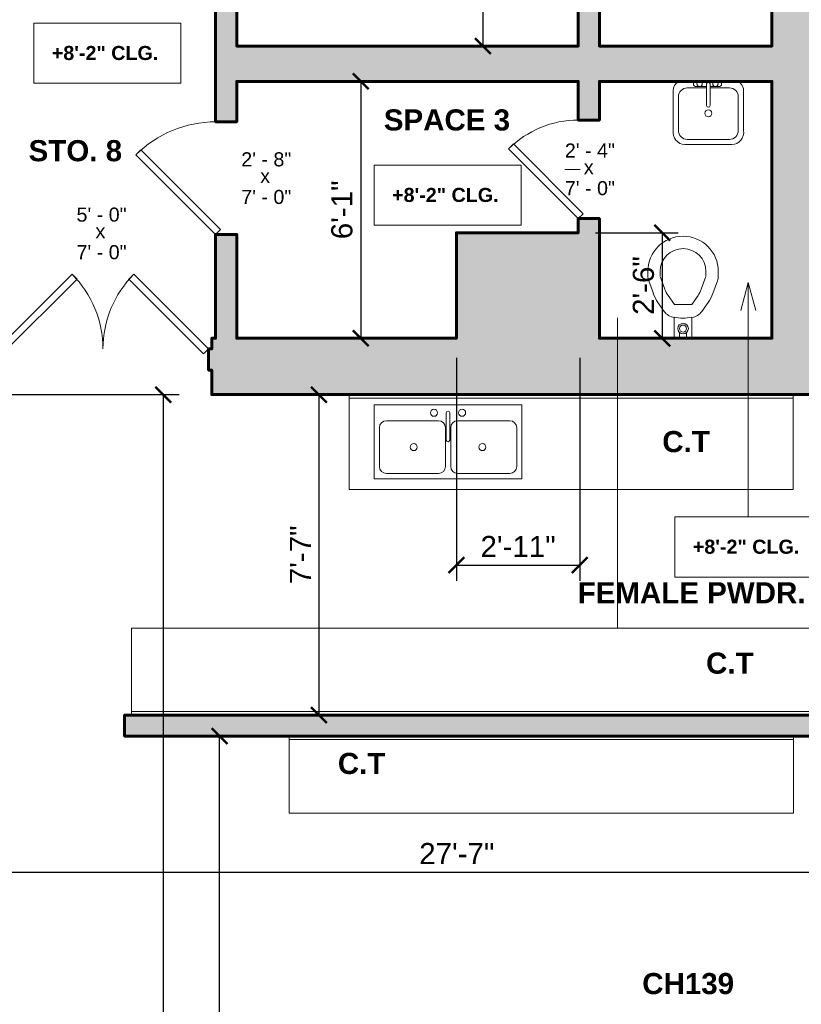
# Model space of a CAD drawing. Header units: inches. Extents: x -2078 to 109126, y -964 to 6385.
# Tile 136 of 137: x 21620 to 21842, y 4209 to 4488. Entities that reach past the tile are written whole.
import ezdxf

# ---------------------------------------------------------------- set-up
doc = ezdxf.new("R2010")
doc.units = ezdxf.units.IN
doc.header["$MEASUREMENT"] = 0
for name, color, linetype, lineweight in [('A-ANNO', 2, 'Continuous', 5), ('A-ANNO-DIMS', 1, 'Continuous', 9), ('A-CASE', 4, 'Continuous', 9), ('A-DOOR', 1, 'Continuous', 18), ('A-FIXT', 150, 'Continuous', 9), ('A-WALL', 3, 'Continuous', 40)]:
    doc.layers.add(name, color=color, linetype=linetype, lineweight=lineweight)
doc.layers.add('A-HATCH', color=9, linetype='Continuous')
doc.styles.add('Arial_1', font='arial.ttf', dxfattribs={"height": 0.0625})
doc.styles.add('Arial_2', font='arial.ttf', dxfattribs={"height": 3})
doc.styles.add('Arial_B', font='arialbd.ttf', dxfattribs={"height": 4.5})
doc.styles.add('Arial_B_1', font='arialbd.ttf', dxfattribs={"height": 3})
doc.styles.add('JC', font='arial.ttf', dxfattribs={"height": 0.125})
doc.dimstyles.new('JC-DIMS', dxfattribs={"dimtxt": 0.125, "dimasz": 0.09375, "dimexe": 0.09375, "dimexo": 0.09375, "dimgap": 0.046875, "dimtad": 1, "dimdec": 1, "dimzin": 0, "dimdsep": 46, "dimlunit": 4, "dimtxsty": 'JC', "dimblk": 'ARCHTICK', "dimcen": 0.09, "dimclrd": 1, "dimclre": 1, "dimclrt": 256, "dimadec": 0, "dimazin": 0, "dimtfac": 1, "dimtdec": 1, "dimtofl": 0, "dimtmove": 1, "dimatfit": 3, "dimfxl": 1, "dimtolj": 1, "dimtzin": 0, "dimarcsym": 0})

# ---------------------------------------------------------------- blocks, each defined once
blk = doc.blocks.new('JC_DOOR_SINGLE PANEL - SINGLE DOOR-1551130-2nd Floor Plan')
at = {"layer": 'A-DOOR', "lineweight": 30}
for p, q in [((-7.21, -21.38), (12.59, -1.59)), ((12.59, -1.59), (14, -3)), ((14, -3), (-5.8, -22.8)), ((-5.8, -22.8), (-7.21, -21.38))]:
    blk.add_line(p, q, dxfattribs=at)
at = {"layer": 'A-DOOR', "lineweight": 9}
blk.add_arc((14, -3), 28, 180, 225, dxfattribs=at)
blk = doc.blocks.new('JC_DOOR_SINGLE PANEL - SINGLE DOOR-1525218-2nd Floor Plan')
at = {"layer": 'A-DOOR', "lineweight": 30}
for p, q in [((-8.04, -24.21), (14.59, -1.59)), ((14.59, -1.59), (16, -3)), ((16, -3), (-6.63, -25.63)), ((-6.63, -25.63), (-8.04, -24.21))]:
    blk.add_line(p, q, dxfattribs=at)
at = {"layer": 'A-DOOR', "lineweight": 9}
blk.add_arc((16, -3), 32, 180, 225, dxfattribs=at)
blk = doc.blocks.new('JC_DOUBLE DOOR - DOUBLE DOOR-1553921-2nd Floor Plan')
at = {"layer": 'A-DOOR', "lineweight": 30}
for p, q in [((-28.59, -1.59), (-30, -3)), ((-7.37, -22.8), (-28.59, -1.59)), ((7.37, -22.8), (28.59, -1.59)), ((28.59, -1.59), (30, -3)), ((-30, -3), (-8.79, -24.21)), ((30, -3), (8.79, -24.21)), ((-8.79, -24.21), (-7.37, -22.8)), ((8.79, -24.21), (7.37, -22.8))]:
    blk.add_line(p, q, dxfattribs=at)
at = {"layer": 'A-DOOR', "lineweight": 9}
for centre, start, end in [((-30, -3), 315, 0), ((30, -3), 180, 225)]:
    blk.add_arc(centre, 30, start, end, dxfattribs=at)
blk = doc.blocks.new('M_Toilet-Commercial-Wall-3D - 480mm Seat Height-1700303-2nd Floor Plan')
at = {"layer": 'A-FIXT'}
for p, q in [((5.94, 27), (5.94, 25.71)), ((9.44, 25.71), (9.44, 27)), ((10.79, 21.92), (9.47, 25.53)), ((22.41, 25.53), (21.1, 21.92)), ((22.44, 27), (22.44, 25.71)), ((25.94, 25.71), (25.94, 27)), ((6.18, 24.34), (7.5, 20.72)), ((24.38, 20.72), (25.7, 24.34)), ((13.47, 17.65), (11.69, 20.18)), ((20.19, 20.18), (18.42, 17.65)), ((8.82, 18.18), (10.6, 15.64)), ((13.47, 17.65), (18.42, 17.65)), ((21.28, 15.64), (23.06, 18.18)), ((13.44, 13.96), (13.44, 8)), ((18.44, 8), (18.44, 13.96)), ((14.93, 8), (14.93, 9.67)), ((16.95, 8), (16.95, 9.67))]:
    blk.add_line(p, q, dxfattribs=at)
for centre, radius, start, end in [((15.94, 27), 10, 90, 180), ((15.94, 27), 10, 360, 90), ((15.94, 27), 6.5, 90, 180), ((15.94, 27), 6.5, 360, 90), ((9.94, 25.71), 4, 180, 200), ((21.94, 25.71), 4, 340, 0), ((17.83, 24.48), 11, 200, 215), ((17.83, 24.48), 7.5, 200, 215), ((14.05, 24.48), 7.5, 325, 340), ((14.05, 24.48), 11, 325, 340), ((13.88, 17.93), 4, 215, 263.7549), ((15.9, 23.78), 10.07, 255.8499, 284.1501), ((18.01, 17.93), 4, 276.2451, 325), ((15.94, 10.78), 1.5, 360, 180), ((15.94, 10.78), 1, 360, 180), ((15.94, 10.78), 1.5, 180, 0), ((15.94, 10.78), 1, 180, 360)]:
    blk.add_arc(centre, radius, start, end, dxfattribs=at)
blk = doc.blocks.new('JC_VANITY SINK - VANITY SINK-V22-2nd Floor Plan')
at = {"layer": 'A-FIXT'}
for p, q in [((0.12, 6.33), (0.12, 0.22)), ((1.12, 6.33), (1.12, 0.22)), ((-9.38, 4.59), (-9.38, -6.91)), ((0.12, 5.22), (-5.38, 5.22)), ((-2.88, 5.59), (0.12, 5.59)), ((1.12, 5.59), (3.62, 5.59)), ((6.62, 5.22), (1.12, 5.22)), ((10.62, -6.91), (10.62, 4.59)), ((-7.88, 2.72), (-7.88, -6.91)), ((9.12, -6.91), (9.12, 2.72)), ((-6.06, -10.91), (7.3, -10.91)), ((-5.38, -9.41), (6.62, -9.41))]:
    blk.add_line(p, q, dxfattribs=at)
for centre, radius, start, end in [((-6.88, 4.59), 2.5, 93.7474, 180), ((-2.88, 6.34), 0.75, 94.3597, 270), ((-1.88, 6.34), 0.75, 94.3597, 180), ((-1.88, 6.34), 0.75, 180, 0), ((-1.88, 6.34), 0.75, 360, 85.6403), ((0.62, 6.33), 0.5, 360, 180), ((2.62, 6.34), 0.75, 94.3597, 180), ((2.62, 6.34), 0.75, 180, 360), ((2.62, 6.34), 0.75, 360, 85.6403), ((3.62, 6.34), 0.75, 270, 85.6403), ((8.12, 4.59), 2.5, 360, 86.2526), ((-5.38, 2.72), 2.5, 90, 180), ((6.62, 2.72), 2.5, 0, 90), ((0.62, 0.22), 0.5, 180, 0), ((0.62, -2), 1, 360, 180), ((0.62, -2), 1, 180, 0), ((-5.91, -7.4), 3.51, 171.8503, 267.5498), ((-5.38, -6.91), 2.5, 180, 270), ((6.62, -6.91), 2.5, 270, 0), ((7.15, -7.4), 3.51, 272.4502, 8.1497)]:
    blk.add_arc(centre, radius, start, end, dxfattribs=at)
blk = doc.blocks.new('JC_COUNTERTOP - JC_COUNTERTOP-1703480-2nd Floor Plan')
at = {"layer": 'A-CASE'}
for p, q in [((-126.09, 0), (-126.09, -1)), ((0, -1), (0, 0)), ((-126.09, -1), (0, -1)), ((-126.09, -1), (-126.09, -26.97)), ((0, -26.97), (0, -1)), ((-126.09, -26.97), (0, -26.97))]:
    blk.add_line(p, q, dxfattribs=at)
blk = doc.blocks.new('JC_DOUBLE SINK - DOUBLE SINK-1366867-2nd Floor Plan')
at = {"layer": 'A-FIXT'}
for p, q in [((21.62, 10.59), (-20.38, 10.59)), ((-20.38, 10.59), (-20.38, -10.41)), ((21.62, -10.41), (21.62, 10.59)), ((-2.13, 6.09), (-16.88, 6.09)), ((0.12, 8.34), (0.12, 0.59)), ((1.12, 8.34), (1.12, 0.59)), ((18.12, 6.09), (3.37, 6.09)), ((-18.88, 4.09), (-18.88, -6.91)), ((-0.13, 4.09), (-0.13, -6.91)), ((1.37, 4.09), (1.37, -6.91)), ((20.12, -6.91), (20.12, 4.09)), ((-20.38, -10.41), (21.62, -10.41)), ((-16.88, -8.91), (-2.13, -8.91)), ((3.37, -8.91), (18.12, -8.91))]:
    blk.add_line(p, q, dxfattribs=at)
for centre, radius, start, end in [((-3.38, 8.34), 1, 360, 180), ((0.62, 8.34), 0.5, 360, 180), ((4.62, 8.34), 1, 360, 180), ((-16.88, 4.09), 2, 90, 180), ((-3.38, 8.34), 1, 180, 360), ((-2.13, 4.09), 2, 360, 90), ((3.37, 4.09), 2, 90, 180), ((4.62, 8.34), 1, 180, 0), ((18.12, 4.09), 2, 0, 90), ((0.62, 0.59), 0.5, 180, 360), ((-9.13, -1.41), 1, 0, 180), ((-9.13, -1.41), 1, 180, 360), ((10.37, -1.41), 1, 0, 180), ((10.37, -1.41), 1, 180, 360), ((-16.88, -6.91), 2, 180, 270), ((-2.13, -6.91), 2, 270, 0), ((3.37, -6.91), 2, 180, 270), ((18.12, -6.91), 2, 270, 0)]:
    blk.add_arc(centre, radius, start, end, dxfattribs=at)
blk = doc.blocks.new('JC_COUNTERTOP - JC_COUNTERTOP-1703647-2nd Floor Plan')
at = {"layer": 'A-CASE'}
for p, q in [((-194.85, 0), (-194.85, -1)), ((0, -1), (0, 0)), ((-194.85, -1), (0, -1)), ((-194.85, -1), (-194.85, -24.7)), ((0, -24.7), (0, -1)), ((-194.85, -24.7), (0, -24.7))]:
    blk.add_line(p, q, dxfattribs=at)
blk = doc.blocks.new('JC_COUNTERTOP - JC_COUNTERTOP-1704117-2nd Floor Plan')
at = {"layer": 'A-CASE'}
for p, q in [((-143.31, 0), (-143.31, -1)), ((0, -1), (0, 0)), ((-143.31, -1), (0, -1)), ((-143.31, -1), (-143.31, -21.88)), ((0, -21.88), (0, -1)), ((-143.31, -21.88), (0, -21.88))]:
    blk.add_line(p, q, dxfattribs=at)
blk = doc.blocks.new('_ArchTick')
at = {"color": 0, "linetype": 'ByBlock', "const_width": 0.15}
blk.add_lwpolyline([(-0.5, -0.5), (0.5, 0.5)], dxfattribs=at)
blk = doc.blocks.new('*D881')
at = {"layer": 'A-ANNO-DIMS', "color": 1, "lineweight": -2, "transparency": 16777216}
for p, q in [((21464.38, 4573.74), (21283.38, 4573.74)), ((21287.88, 4573.74), (21287.88, 3715.74)), ((21685.38, 3715.74), (21283.38, 3715.74))]:
    blk.add_line(p, q, dxfattribs=at)
at = {"layer": 'Defpoints', "color": 0, "transparency": 16777216}
for p in [(21468.88, 4573.74), (21287.88, 3715.74), (21689.88, 3715.74)]:
    blk.add_point(p, dxfattribs=at)
at = {"layer": 'A-ANNO-DIMS', "color": 1, "lineweight": -2, "transparency": 16777216, "xscale": 4.5, "yscale": 4.5, "zscale": 4.5}
for p, rotation in [((21287.88, 4573.74), 90), ((21287.88, 3715.74), 270)]:
    blk.add_blockref('_ArchTick', p, dxfattribs=dict(at, rotation=rotation))
at = {"layer": 'A-ANNO-DIMS', "transparency": 16777216, "insert": (21282.57, 4144.74), "char_height": 6, "width": 0.4874, "attachment_point": 5, "rotation": 90, "style": 'JC'}
blk.add_mtext('\\A1;71\'-6"', dxfattribs=at)
blk = doc.blocks.new('*D889')
at = {"layer": 'A-ANNO-DIMS', "color": 1, "lineweight": -2, "transparency": 16777216}
for p, q in [((21718.23, 4470.74), (21712.58, 4470.74)), ((21717.08, 4470.74), (21717.08, 4397.74)), ((21718.23, 4397.74), (21712.58, 4397.74))]:
    blk.add_line(p, q, dxfattribs=at)
at = {"layer": 'Defpoints', "color": 0, "transparency": 16777216}
for p in [(21722.73, 4470.74), (21717.08, 4397.74), (21722.73, 4397.74)]:
    blk.add_point(p, dxfattribs=at)
at = {"layer": 'A-ANNO-DIMS', "color": 1, "lineweight": -2, "transparency": 16777216, "xscale": 4.5, "yscale": 4.5, "zscale": 4.5}
for p, rotation in [((21717.08, 4470.74), 90), ((21717.08, 4397.74), 270)]:
    blk.add_blockref('_ArchTick', p, dxfattribs=dict(at, rotation=rotation))
at = {"layer": 'A-ANNO-DIMS', "transparency": 16777216, "insert": (21711.76, 4434.24), "char_height": 6, "width": 0.4008, "attachment_point": 5, "rotation": 90, "style": 'JC'}
blk.add_mtext('\\A1;6\'-1"', dxfattribs=at)
blk = doc.blocks.new('*D891')
at = {"layer": 'A-ANNO-DIMS', "color": 1, "lineweight": -2, "transparency": 16777216}
for p, q in [((21752.93, 4563.74), (21747.28, 4563.74)), ((21751.78, 4563.74), (21751.78, 4480.74)), ((21752.93, 4480.74), (21747.28, 4480.74))]:
    blk.add_line(p, q, dxfattribs=at)
at = {"layer": 'Defpoints', "color": 0, "transparency": 16777216}
for p in [(21757.43, 4563.74), (21751.78, 4480.74), (21757.43, 4480.74)]:
    blk.add_point(p, dxfattribs=at)
at = {"layer": 'A-ANNO-DIMS', "color": 1, "lineweight": -2, "transparency": 16777216, "xscale": 4.5, "yscale": 4.5, "zscale": 4.5}
for p, rotation in [((21751.78, 4563.74), 90), ((21751.78, 4480.74), 270)]:
    blk.add_blockref('_ArchTick', p, dxfattribs=dict(at, rotation=rotation))
at = {"layer": 'A-ANNO-DIMS', "transparency": 16777216, "insert": (21746.46, 4522.24), "char_height": 6, "width": 0.4874, "attachment_point": 5, "rotation": 90, "style": 'JC'}
blk.add_mtext('\\A1;6\'-11"', dxfattribs=at)
blk = doc.blocks.new('*D929')
at = {"layer": 'A-ANNO-DIMS', "color": 1, "lineweight": -2, "transparency": 16777216}
for p, q in [((21615.88, 4381.74), (21665.49, 4381.74)), ((21660.99, 4381.74), (21660.99, 3889.74)), ((21662.15, 3889.74), (21656.49, 3889.74))]:
    blk.add_line(p, q, dxfattribs=at)
at = {"layer": 'Defpoints', "color": 0, "transparency": 16777216}
for p in [(21611.38, 4381.74), (21660.99, 3889.74), (21666.65, 3889.74)]:
    blk.add_point(p, dxfattribs=at)
at = {"layer": 'A-ANNO-DIMS', "color": 1, "lineweight": -2, "transparency": 16777216, "xscale": 4.5, "yscale": 4.5, "zscale": 4.5}
for p, rotation in [((21660.99, 4381.74), 90), ((21660.99, 3889.74), 270)]:
    blk.add_blockref('_ArchTick', p, dxfattribs=dict(at, rotation=rotation))
at = {"layer": 'A-ANNO-DIMS', "transparency": 16777216, "insert": (21655.73, 4135.74), "char_height": 6, "width": 0.4874, "attachment_point": 5, "rotation": 90, "style": 'JC'}
blk.add_mtext("\\A1;41'", dxfattribs=at)
blk = doc.blocks.new('*D931')
at = {"layer": 'A-ANNO-DIMS', "color": 1, "lineweight": -2, "transparency": 16777216}
for p, q in [((21706.37, 4381.74), (21700.71, 4381.74)), ((21705.21, 4381.74), (21705.21, 4290.74)), ((21706.37, 4290.74), (21700.71, 4290.74))]:
    blk.add_line(p, q, dxfattribs=at)
at = {"layer": 'Defpoints', "color": 0, "transparency": 16777216}
for p in [(21710.87, 4381.74), (21705.21, 4290.74), (21710.87, 4290.74)]:
    blk.add_point(p, dxfattribs=at)
at = {"layer": 'A-ANNO-DIMS', "color": 1, "lineweight": -2, "transparency": 16777216, "xscale": 4.5, "yscale": 4.5, "zscale": 4.5}
for p, rotation in [((21705.21, 4381.74), 90), ((21705.21, 4290.74), 270)]:
    blk.add_blockref('_ArchTick', p, dxfattribs=dict(at, rotation=rotation))
at = {"layer": 'A-ANNO-DIMS', "transparency": 16777216, "insert": (21699.96, 4336.24), "char_height": 6, "width": 0.4008, "attachment_point": 5, "rotation": 90, "style": 'JC'}
blk.add_mtext('\\A1;7\'-7"', dxfattribs=at)
blk = doc.blocks.new('*D933')
at = {"layer": 'A-ANNO-DIMS', "color": 1, "lineweight": -2, "transparency": 16777216}
for p, q in [((21675.84, 4284.74), (21681.49, 4284.74)), ((21676.99, 4100.74), (21676.99, 4284.74)), ((21675.84, 4100.74), (21681.49, 4100.74))]:
    blk.add_line(p, q, dxfattribs=at)
at = {"layer": 'Defpoints', "color": 0, "transparency": 16777216}
for p in [(21671.34, 4284.74), (21676.99, 4284.74), (21671.34, 4100.74)]:
    blk.add_point(p, dxfattribs=at)
at = {"layer": 'A-ANNO-DIMS', "color": 1, "lineweight": -2, "transparency": 16777216, "xscale": 4.5, "yscale": 4.5, "zscale": 4.5}
for p, rotation in [((21676.99, 4284.74), 90), ((21676.99, 4100.74), 270)]:
    blk.add_blockref('_ArchTick', p, dxfattribs=dict(at, rotation=rotation))
at = {"layer": 'A-ANNO-DIMS', "transparency": 16777216, "insert": (21671.68, 4192.74), "char_height": 6, "width": 0.4874, "attachment_point": 5, "rotation": 90, "style": 'JC'}
blk.add_mtext('\\A1;15\'-4"', dxfattribs=at)
blk = doc.blocks.new('*D953')
at = {"layer": 'A-ANNO-DIMS', "color": 1, "lineweight": -2, "transparency": 16777216}
for p, q in [((21578.88, 4247.28), (21578.88, 4241.62)), ((21578.88, 4246.12), (21909.88, 4246.12)), ((21909.88, 4247.28), (21909.88, 4241.62))]:
    blk.add_line(p, q, dxfattribs=at)
at = {"layer": 'Defpoints', "color": 0, "transparency": 16777216}
for p in [(21578.88, 4251.78), (21909.88, 4251.78), (21909.88, 4246.12)]:
    blk.add_point(p, dxfattribs=at)
at = {"layer": 'A-ANNO-DIMS', "color": 1, "lineweight": -2, "transparency": 16777216, "xscale": 4.5, "yscale": 4.5, "zscale": 4.5, "rotation": 180}
blk.add_blockref('_ArchTick', (21578.88, 4246.12), dxfattribs=at)
at = {"layer": 'A-ANNO-DIMS', "color": 1, "lineweight": -2, "transparency": 16777216, "xscale": 4.5, "yscale": 4.5, "zscale": 4.5}
blk.add_blockref('_ArchTick', (21909.88, 4246.12), dxfattribs=at)
at = {"layer": 'A-ANNO-DIMS', "transparency": 16777216, "insert": (21744.38, 4251.38), "char_height": 6, "width": 0.4874, "attachment_point": 5, "style": 'JC'}
blk.add_mtext('\\A1;27\'-7"', dxfattribs=at)
blk = doc.blocks.new('JC- existing door Tag_quad - JC- existing door Tag_quad-839775-2nd Floor Plan')
at = {"layer": 'A-ANNO', "insert": (-0.0234, 0.0378), "char_height": 0.0625, "width": 0.0505, "attachment_point": 1, "style": 'Arial_1', "bg_fill": 3, "box_fill_scale": 1.25, "bg_fill_color": 256, "bg_fill_true_color": 13158600, "bg_fill_transparency": 0}
blk.add_mtext('x', dxfattribs=at)
blk = doc.blocks.new('*D1019')
at = {"layer": 'A-ANNO-DIMS', "color": 1, "lineweight": -2, "transparency": 16777216}
for p, q in [((21744.28, 4392.24), (21744.28, 4328.84)), ((21779.28, 4392.24), (21779.28, 4328.84)), ((21744.28, 4333.34), (21779.28, 4333.34))]:
    blk.add_line(p, q, dxfattribs=at)
at = {"layer": 'Defpoints', "color": 0, "transparency": 16777216}
for p in [(21744.28, 4396.74), (21779.28, 4396.74), (21779.28, 4333.34)]:
    blk.add_point(p, dxfattribs=at)
at = {"layer": 'A-ANNO-DIMS', "color": 1, "lineweight": -2, "transparency": 16777216, "xscale": 4.5, "yscale": 4.5, "zscale": 4.5, "rotation": 180}
blk.add_blockref('_ArchTick', (21744.28, 4333.34), dxfattribs=at)
at = {"layer": 'A-ANNO-DIMS', "color": 1, "lineweight": -2, "transparency": 16777216, "xscale": 4.5, "yscale": 4.5, "zscale": 4.5}
blk.add_blockref('_ArchTick', (21779.28, 4333.34), dxfattribs=at)
at = {"layer": 'A-ANNO-DIMS', "transparency": 16777216, "insert": (21761.78, 4338.6), "char_height": 6, "width": 0.4874, "attachment_point": 5, "style": 'JC'}
blk.add_mtext('\\A1;2\'-11"', dxfattribs=at)
blk = doc.blocks.new('*D1021')
at = {"layer": 'A-ANNO-DIMS', "color": 1, "lineweight": -2, "transparency": 16777216}
for p, q in [((21783.78, 4427.74), (21807.22, 4427.74)), ((21802.72, 4427.74), (21802.72, 4397.74)), ((21803.87, 4397.74), (21798.22, 4397.74))]:
    blk.add_line(p, q, dxfattribs=at)
at = {"layer": 'Defpoints', "color": 0, "transparency": 16777216}
for p in [(21779.28, 4427.74), (21802.72, 4397.74), (21808.37, 4397.74)]:
    blk.add_point(p, dxfattribs=at)
at = {"layer": 'A-ANNO-DIMS', "color": 1, "lineweight": -2, "transparency": 16777216, "xscale": 4.5, "yscale": 4.5, "zscale": 4.5}
for p, rotation in [((21802.72, 4427.74), 90), ((21802.72, 4397.74), 270)]:
    blk.add_blockref('_ArchTick', p, dxfattribs=dict(at, rotation=rotation))
at = {"layer": 'A-ANNO-DIMS', "transparency": 16777216, "insert": (21797.4, 4412.74), "char_height": 6, "width": 0.4008, "attachment_point": 5, "rotation": 90, "style": 'JC'}
blk.add_mtext('\\A1;2\'-6"', dxfattribs=at)

msp = doc.modelspace()

# ---------------------------------------------------------------- linework, layer by layer
at = {"layer": 'A-ANNO'}
for p, q in [((21781.881, 4445.741), (21775.06, 4445.741)), ((21827.156, 4413.628), (21825.012, 4405.628)), ((21827.156, 4413.628), (21829.3, 4405.628)), ((21827.156, 4413.628), (21827.156, 4346.999)), ((21790.046, 4403.587), (21790.046, 4315.51)), ((21790.046, 4315.51), (21778.698, 4315.448))]:
    msp.add_line(p, q, dxfattribs=at)
at = {"layer": 'A-ANNO', "flags": 128}
for points in [[(21624.242, 4487.254), (21665.978, 4487.254), (21665.978, 4470.185), (21624.242, 4470.185)], [(21720.888, 4446.925), (21762.624, 4446.925), (21762.624, 4429.856), (21720.888, 4429.856)], [(21806.288, 4346.999), (21848.024, 4346.999), (21848.024, 4329.931), (21806.288, 4329.931)]]:
    msp.add_lwpolyline(points, close=True, dxfattribs=at)
at = {"layer": 'A-WALL', "lineweight": 60}
for points in [[(21833.881, 4554.515), (21833.881, 4480.741), (21784.881, 4480.741), (21784.881, 4507.741)], [(21778.881, 4507.741), (21778.881, 4480.741), (21681.881, 4480.741), (21681.881, 4507.991)]]:
    msp.add_lwpolyline(points, dxfattribs=at)
msp.add_lwpolyline([(21850.031, 4284.741), (21850.031, 4290.741), (21650.031, 4290.741), (21650.031, 4284.741)], close=True, dxfattribs=at)

# ---------------------------------------------------------------- block references
at = {"layer": 'A-CASE'}
for name, p in [('JC_COUNTERTOP - JC_COUNTERTOP-1703480-2nd Floor Plan', (21839.881, 4381.741)), ('JC_COUNTERTOP - JC_COUNTERTOP-1704117-2nd Floor Plan', (21840.031, 4284.741))]:
    msp.add_blockref(name, p, dxfattribs=at)
at = {"layer": 'A-CASE', "rotation": 180}
msp.add_blockref('JC_COUNTERTOP - JC_COUNTERTOP-1703647-2nd Floor Plan', (21652.031, 4290.741), dxfattribs=at)
at = {"layer": 'A-DOOR'}
for name, p, rotation in [('JC_DOOR_SINGLE PANEL - SINGLE DOOR-1525218-2nd Floor Plan', (21678.881, 4443.241), 269.9999999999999), ('JC_DOOR_SINGLE PANEL - SINGLE DOOR-1551130-2nd Floor Plan', (21781.881, 4445.741), 269.9999999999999), ('JC_DOUBLE DOOR - DOUBLE DOOR-1553921-2nd Floor Plan', (21643.881, 4391.741), 180)]:
    msp.add_blockref(name, p, dxfattribs=dict(at, rotation=rotation))
at = {"layer": 'A-FIXT'}
for name, p in [('JC_VANITY SINK - VANITY SINK-V22-2nd Floor Plan', (21815.203, 4463.67)), ('M_Toilet-Commercial-Wall-3D - 480mm Seat Height-1700303-2nd Floor Plan', (21792.69, 4389.741)), ('JC_DOUBLE SINK - DOUBLE SINK-1366867-2nd Floor Plan', (21741.269, 4368.252))]:
    msp.add_blockref(name, p, dxfattribs=at)

# ---------------------------------------------------------------- texts
at = {"layer": 'A-ANNO', "attachment_point": 1}
for s, insert, char_height, width, style in [('+8\'-2" CLG.', (21629.362, 4480.8), 4, 37.976, 'Arial_B_1'), ('SPACE 3', (21723.647, 4462.781), 6, 43.632, 'Arial_B'), ('STO. 8', (21622.762, 4454.042), 6, 32.724, 'Arial_B'), ('2\' - 4"', (21775.06, 4453.087), 4, 17.978, 'Arial_2'), ('2\' - 8"', (21683.151, 4450.587), 4, 17.978, 'Arial_2'), ('7\' - 0"', (21775.06, 4442.406), 4, 17.978, 'Arial_2'), ('7\' - 0"', (21683.151, 4439.906), 4, 17.978, 'Arial_2'), ('+8\'-2" CLG.', (21726.008, 4440.471), 4, 37.976, 'Arial_B_1'), ('5\' - 0"', (21636.373, 4434.892), 4, 17.978, 'Arial_2'), ('7\' - 0"', (21636.373, 4424.21), 4, 17.978, 'Arial_2'), ('C.T', (21802.732, 4371.412), 6, 16.766, 'Arial_B'), ('+8\'-2" CLG.', (21811.408, 4340.546), 4, 37.976, 'Arial_B_1'), ('FEMALE PWDR. RM', (21778.698, 4328.473), 6, 97.97, 'Arial_B'), ('C.T', (21815.168, 4308.476), 6, 16.766, 'Arial_B'), ('C.T', (21710.588, 4279.98), 6, 16.766, 'Arial_B'), ('CH139', (21797.031, 4217.452), 6, 45.854, 'Arial_B')]:
    msp.add_mtext(s, dxfattribs=dict(at, insert=insert, char_height=char_height, width=width, style=style))

# ---------------------------------------------------------------- dimensions: what is measured, and where the dimension line sits
at = {"layer": 'A-ANNO-DIMS'}
for base, p1, p2, picture, middle in [((21287.883, 3715.741), (21468.881, 4573.741), (21689.881, 3715.741), '*D881', (21282.569, 4144.741)), ((21751.777, 4480.741), (21757.434, 4563.741), (21757.434, 4480.741), '*D891', (21746.464, 4522.241)), ((21717.078, 4397.741), (21722.735, 4470.741), (21722.735, 4397.741), '*D889', (21711.764, 4434.241)), ((21802.717, 4397.741), (21779.283, 4427.741), (21808.374, 4397.741), '*D1021', (21797.404, 4412.741)), ((21660.993, 3889.741), (21611.375, 4381.741), (21666.65, 3889.741), '*D929', (21655.731, 4135.741)), ((21705.212, 4290.741), (21710.869, 4381.741), (21710.869, 4290.741), '*D931', (21699.962, 4336.241)), ((21676.993, 4284.741), (21671.336, 4100.741), (21671.336, 4284.741), '*D933', (21671.68, 4192.741))]:
    dim = msp.add_linear_dim(base=base, p1=p1, p2=p2, angle=90, dimstyle='JC-DIMS', dxfattribs=at)
    dim.commit()
    dim.dimension.update_dxf_attribs({"geometry": picture, "text_midpoint": middle})
for base, p1, p2, picture, middle in [((21779.283, 4333.337), (21744.283, 4396.741), (21779.283, 4396.741), '*D1019', (21761.783, 4338.6)), ((21909.881, 4246.122), (21578.881, 4251.778), (21909.881, 4251.778), '*D953', (21744.381, 4251.384))]:
    dim = msp.add_linear_dim(base=base, p1=p1, p2=p2, dimstyle='JC-DIMS', dxfattribs=at)
    dim.commit()
    dim.dimension.update_dxf_attribs({"geometry": picture, "text_midpoint": middle})

# ---------------------------------------------------------------- next in the draw order: block references
at = {"layer": 'A-ANNO', "xscale": 64, "yscale": 64, "zscale": 64}
for p in [(21781.946, 4445.95), (21690.037, 4443.45), (21643.258, 4427.754)]:
    msp.add_blockref('JC- existing door Tag_quad - JC- existing door Tag_quad-839775-2nd Floor Plan', p, dxfattribs=at)

# ---------------------------------------------------------------- next in the draw order: hatches: boundary and pattern name
at = {"layer": 'A-HATCH'}
h = msp.add_hatch(color=256, dxfattribs=at)
h.dxf.hatch_style = 1
h.paths.add_polyline_path([(21846.881, 4615.741), (21833.881, 4615.741), (21833.881, 4573.741), (21606.881, 4573.741), (21606.881, 4615.848), (21593.881, 4615.848), (21593.881, 4573.741), (21468.881, 4573.741), (21468.881, 4615.741), (21455.881, 4615.741), (21455.881, 4344.741), (21457.881, 4344.741), (21457.881, 3948.741), (21456.881, 3948.741), (21456.881, 3872.241), (21468.881, 3872.241), (21468.881, 3877.741), (21482.881, 3877.741), (21482.881, 3846.741), (21492.881, 3846.741), (21492.881, 3882.741), (21578.881, 3882.741), (21578.881, 3913.741), (21573.881, 3913.741), (21573.881, 3888.741), (21482.881, 3888.741), (21482.881, 3890.741), (21468.881, 3890.741), (21468.881, 3948.741), (21573.881, 3948.741), (21573.881, 3945.741), (21578.881, 3945.741), (21578.881, 4056.741), (21572.881, 4056.741), (21572.881, 4056.053), (21572.881, 3954.741), (21467.881, 3954.741), (21467.881, 4132.741), (21572.881, 4132.741), (21572.881, 4092.741), (21578.881, 4092.741), (21578.881, 4220.241), (21568.881, 4220.241), (21568.881, 4218.741), (21513.881, 4218.741), (21513.881, 4213.741), (21572.881, 4213.741), (21572.881, 4138.741), (21468.881, 4138.741), (21468.881, 4213.741), (21477.881, 4213.741), (21477.881, 4218.741), (21468.881, 4218.741), (21468.881, 4287.741), (21568.881, 4287.741), (21568.881, 4250.241), (21578.881, 4250.241), (21578.881, 4310.741), (21572.881, 4310.741), (21572.881, 4297.741), (21468.881, 4297.741), (21468.881, 4344.103), (21472.923, 4344.103), (21472.923, 4356.404), (21468.881, 4356.404), (21468.881, 4381.741), (21572.881, 4381.741), (21572.881, 4379.741), (21578.881, 4379.741), (21578.881, 4381.741), (21611.375, 4381.741), (21611.375, 4388.741), (21613.881, 4388.741), (21613.881, 4394.741), (21468.881, 4394.741), (21468.881, 4481.741), (21606.881, 4481.741), (21606.881, 4501.741), (21586.881, 4501.741), (21586.881, 4491.741), (21468.881, 4491.741), (21468.881, 4563.741), (21586.881, 4563.741), (21586.881, 4545.741), (21606.881, 4545.741), (21606.881, 4563.741), (21675.881, 4563.741), (21675.881, 4539.991), (21681.881, 4539.991), (21681.881, 4563.741), (21778.881, 4563.741), (21778.881, 4535.741), (21784.881, 4535.741), (21784.881, 4554.515), (21833.881, 4554.515), (21833.881, 4480.741), (21784.881, 4480.741), (21784.881, 4507.741), (21778.881, 4507.741), (21778.881, 4480.741), (21681.881, 4480.741), (21681.881, 4507.991), (21675.881, 4507.991), (21675.881, 4459.241), (21681.881, 4459.241), (21681.881, 4470.741), (21778.881, 4470.741), (21778.881, 4459.741), (21784.881, 4459.741), (21784.881, 4470.741), (21833.881, 4470.741), (21833.881, 4397.741), (21784.881, 4397.741), (21784.881, 4431.741), (21778.881, 4431.741), (21778.881, 4427.741), (21744.283, 4427.741), (21744.283, 4397.741), (21681.881, 4397.741), (21681.881, 4427.241), (21675.881, 4427.241), (21675.881, 4397.741), (21674.761, 4397.741), (21674.761, 4394.741), (21673.881, 4394.741), (21673.881, 4388.741), (21674.761, 4388.741), (21674.761, 4381.741), (21847.381, 4381.741), (21847.381, 4387.741), (21846.881, 4387.741)])
h.paths.add_polyline_path([(21850.031, 4290.741), (21650.031, 4290.741), (21650.031, 4284.741), (21850.031, 4284.741)])
h.paths.add_polyline_path([(21578.881, 4349.741), (21572.881, 4349.741), (21572.881, 4340.741), (21578.881, 4340.741)], flags=17)
h.paths.add_polyline_path([(22197.881, 4567.741), (22189.881, 4567.741), (22189.881, 4441.741), (21886.881, 4441.741), (21886.881, 4387.741), (21883.381, 4387.741), (21883.381, 4381.741), (21916.381, 4381.741), (21916.381, 4387.741), (21892.881, 4387.741), (21892.881, 4427.741), (21968.881, 4427.741), (21968.881, 4387.741), (21948.381, 4387.741), (21948.381, 4381.741), (21974.881, 4381.741), (21974.881, 4427.741), (22189.881, 4427.741), (22189.881, 4370.741), (22197.881, 4370.741), (22197.881, 4401.741), (22237.96, 4401.741), (22237.96, 4406.741), (22197.881, 4406.741)])
h.paths.add_polyline_path([(21917.881, 4340.478), (21909.881, 4340.478), (21909.881, 4142.049), (21917.881, 4142.049)])
h.paths.add_polyline_path([(22002.631, 4100.741), (21908.277, 4100.741), (21810.277, 4100.741), (21810.277, 4093.741), (21809.381, 4093.741), (21809.381, 4090.741), (21908.277, 4090.741), (21908.277, 4093.741), (21992.881, 4093.741), (21992.881, 4064.741), (22000.881, 4064.741), (22000.881, 4093.741), (22002.631, 4093.741)])

# ---------------------------------------------------------------- next in the draw order: linework, layer by layer
at = {"layer": 'A-WALL', "lineweight": 60}
msp.add_lwpolyline([(21675.881, 4507.991), (21675.881, 4459.241), (21681.881, 4459.241), (21681.881, 4470.741), (21778.881, 4470.741), (21778.881, 4459.741), (21784.881, 4459.741), (21784.881, 4470.741), (21833.881, 4470.741), (21833.881, 4397.741), (21784.881, 4397.741), (21784.881, 4431.741), (21778.881, 4431.741), (21778.881, 4427.741), (21744.283, 4427.741), (21744.283, 4397.741), (21681.881, 4397.741), (21681.881, 4427.241), (21675.881, 4427.241), (21675.881, 4397.741), (21674.761, 4397.741), (21674.761, 4394.741), (21673.881, 4394.741), (21673.881, 4388.741), (21674.761, 4388.741), (21674.761, 4381.741), (21847.381, 4381.741)], dxfattribs=at)

doc.saveas('drawing.dxf')
